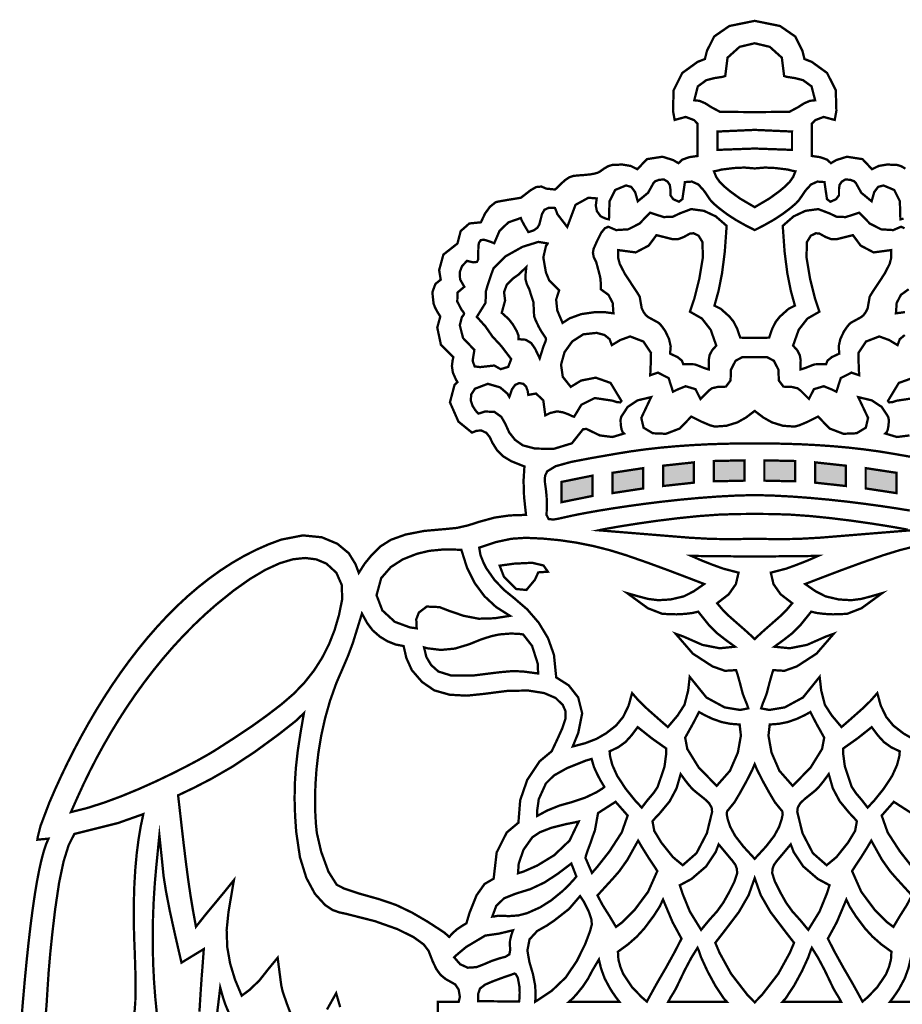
# Model space of a CAD drawing. Extents: x 22.2 to 29, y 14.6 to 24.9.
# Tile 3 of 4: x 22.3 to 26.3, y 20.5 to 24.9. Entities that reach past the tile are written whole.
import ezdxf

# ---------------------------------------------------------------- set-up
doc = ezdxf.new("R2010")
doc.units = 0
doc.header["$LTSCALE"] = 0.1
doc.layers.add('FOREGROUND', color=7, linetype='CONTINUOUS')

msp = doc.modelspace()

# ---------------------------------------------------------------- linework, layer by layer
at = {"layer": 'FOREGROUND', "linetype": 'CONTINUOUS', "const_width": 0.010357}
for points in [[(26.281193, 24.255715), (26.262919, 24.266439), (26.244425, 24.272215), (26.199351, 24.274178), (26.161832, 24.267919), (26.131425, 24.253216), (26.089055, 24.29829), (26.01913, 24.309142), (25.971426, 24.294216), (25.947426, 24.280217), (25.930167, 24.296125), (25.899258, 24.307193), (25.861999, 24.312435), (25.861999, 24.45732), (25.877035, 24.473044), (25.91485, 24.48753), (25.964505, 24.474037), (25.971935, 24.514902), (25.96917, 24.607307), (25.930344, 24.684452), (25.862, 24.734087), (25.828907, 24.74709), (25.81962, 24.78424), (25.787428, 24.848098), (25.719421, 24.895057), (25.606, 24.917979), (25.492579, 24.895057), (25.424571, 24.848098), (25.39238, 24.78424), (25.383092, 24.74709), (25.349999, 24.734087), (25.281655, 24.684452), (25.24283, 24.607307), (25.240065, 24.514902), (25.247494, 24.474037), (25.297149, 24.48753), (25.334964, 24.473044), (25.35, 24.45732), (25.35, 24.312435), (25.312742, 24.307193), (25.281832, 24.296125), (25.264573, 24.280217), (25.240573, 24.294216), (25.19287, 24.309142), (25.122944, 24.29829), (25.080574, 24.253216), (25.050167, 24.267919), (25.012648, 24.274178), (24.967575, 24.272215), (24.949081, 24.266439), (24.930806, 24.255715), (24.913574, 24.243216), (24.903537, 24.237846), (24.889278, 24.233587), (24.870574, 24.230216), (24.844949, 24.22749), (24.819233, 24.225642), (24.793574, 24.223217), (24.776315, 24.217365), (24.756833, 24.204402), (24.735574, 24.185216), (24.728241, 24.177254), (24.720241, 24.169513), (24.711574, 24.162217), (24.672574, 24.166216), (24.650648, 24.175513), (24.627166, 24.173253), (24.602574, 24.159217), (24.558573, 24.125216), (24.502575, 24.116215), (24.473575, 24.111142), (24.454575, 24.107624), (24.445575, 24.105217), (24.420241, 24.084994), (24.39824, 24.054772), (24.379574, 24.015217), (24.327907, 24.010142), (24.288907, 23.975957), (24.274573, 23.920216), (24.211574, 23.870661), (24.192574, 23.801105), (24.199575, 23.758217), (24.175723, 23.73892), (24.162093, 23.701846), (24.167576, 23.651216), (24.173797, 23.634179), (24.184019, 23.61492), (24.197574, 23.593216), (24.184117, 23.543594), (24.200365, 23.466865), (24.256242, 23.411242), (24.252907, 23.397071), (24.249715, 23.370833), (24.253814, 23.342149), (24.267912, 23.310382), (24.274573, 23.299217), (24.261574, 23.287216), (24.240914, 23.20852), (24.278925, 23.122181), (24.339597, 23.072819), (24.360436, 23.081155), (24.38179, 23.082163), (24.404032, 23.071782), (24.419618, 23.05198), (24.431288, 23.026974), (24.451022, 22.995343), (24.479941, 22.966251), (24.516575, 22.944217), (24.574574, 22.921217), (24.570611, 22.857846), (24.572871, 22.785587), (24.581575, 22.704217), (24.5095, 22.701772), (24.440981, 22.691994), (24.375574, 22.674217), (24.321611, 22.656994), (24.271871, 22.645772), (24.226574, 22.641217), (24.125308, 22.632248), (24.041949, 22.615967), (23.976402, 22.592561), (23.928574, 22.562217), (23.891018, 22.524957), (23.858796, 22.485475), (23.832574, 22.444216), (23.817963, 22.48327), (23.787792, 22.532293), (23.736546, 22.574779), (23.667047, 22.603749), (23.582116, 22.612221), (23.484573, 22.593216), (23.428071, 22.572058), (23.37276, 22.547598), (23.31865, 22.519986), (23.265746, 22.48937), (23.214057, 22.455898), (23.16359, 22.419718), (23.114351, 22.380979), (23.06635, 22.339829), (23.019591, 22.296417), (22.974084, 22.25089), (22.929835, 22.203398), (22.886852, 22.154089), (22.845142, 22.103111), (22.804712, 22.050613), (22.76557, 21.996742), (22.727722, 21.941648), (22.691177, 21.885478), (22.655941, 21.828382), (22.622023, 21.770507), (22.589428, 21.712001), (22.558165, 21.653014), (22.528241, 21.593694), (22.499663, 21.534189), (22.472438, 21.474647), (22.446574, 21.415216), (22.406916, 21.310289), (22.394627, 21.261002), (22.392738, 21.248595), (22.442574, 21.253217), (22.431952, 21.228451), (22.421513, 21.19701), (22.411258, 21.15889), (22.401187, 21.114091), (22.391299, 21.06261), (22.381595, 21.004444), (22.372075, 20.939591), (22.362738, 20.86805), (22.353585, 20.789818), (22.344616, 20.704893), (22.33583, 20.613272), (22.327228, 20.514954), (22.31881, 20.409936)], [(26.277283, 23.98852), (26.261691, 23.995446), (26.226691, 23.980446), (26.172394, 23.983779), (26.121653, 24.009779), (26.07469, 24.058446), (26.043691, 24.048446), (26.013431, 24.038705), (25.972283, 24.04052), (25.94069, 24.055446), (25.89069, 24.074446), (25.833468, 24.066779), (25.780246, 24.041779), (25.731691, 23.999446), (25.739923, 23.882929), (25.752186, 23.787186), (25.767824, 23.708181), (25.786185, 23.641878), (25.757691, 23.627446), (25.718691, 23.592446), (25.700691, 23.570076), (25.684691, 23.538816), (25.67069, 23.498446), (25.606, 23.496993), (25.541309, 23.498446), (25.527309, 23.538816), (25.511309, 23.570076), (25.493309, 23.592446), (25.454309, 23.627446), (25.425814, 23.641878), (25.444175, 23.708181), (25.459813, 23.787186), (25.472076, 23.882929), (25.480309, 23.999446), (25.431753, 24.041779), (25.378531, 24.066779), (25.321309, 24.074446), (25.271309, 24.055446), (25.239716, 24.04052), (25.198568, 24.038705), (25.168309, 24.048446), (25.137309, 24.058446), (25.090346, 24.009779), (25.039605, 23.983779), (24.985309, 23.980446), (24.950309, 23.995446), (24.934716, 23.98852), (24.918235, 23.968039), (24.901309, 23.934446), (24.884309, 23.896446), (24.88142, 23.878446), (24.885198, 23.858446), (24.896309, 23.836446), (24.912309, 23.776446), (24.915346, 23.760853), (24.916605, 23.740372), (24.916309, 23.715446), (24.951087, 23.690113), (24.969864, 23.654113), (24.973309, 23.607446), (24.932869, 23.61274), (24.889333, 23.612463), (24.828797, 23.603783), (24.777746, 23.585218), (24.745309, 23.564446), (24.721642, 23.62052), (24.716642, 23.669039), (24.730309, 23.710446), (24.685309, 23.755446), (24.67079, 23.790964), (24.659161, 23.857594), (24.671309, 23.910446), (24.674235, 23.913483), (24.676716, 23.916742), (24.678309, 23.920446), (24.637262, 23.927571), (24.565934, 23.905446), (24.490293, 23.863071), (24.436309, 23.809446), (24.425716, 23.781224), (24.410235, 23.735002), (24.402309, 23.707446), (24.400309, 23.654446), (24.361309, 23.591446), (24.399309, 23.549446), (24.431309, 23.503446), (24.470309, 23.461446), (24.515309, 23.402446), (24.501827, 23.367372), (24.468124, 23.357187), (24.439309, 23.373446), (24.376309, 23.366446), (24.351346, 23.36952), (24.342605, 23.395039), (24.350309, 23.443446), (24.299568, 23.496668), (24.28505, 23.55389), (24.294309, 23.590446), (24.300012, 23.59752), (24.303272, 23.603039), (24.304309, 23.607446), (24.301012, 23.613113), (24.297272, 23.618113), (24.293309, 23.622446), (24.273753, 23.660298), (24.274864, 23.700594), (24.305309, 23.726446), (24.286309, 23.759446), (24.284568, 23.791409), (24.295049, 23.81915), (24.317309, 23.842446), (24.344938, 23.835779), (24.361679, 23.837779), (24.367309, 23.848446), (24.368309, 23.908446), (24.370834, 23.92324), (24.378536, 23.935086), (24.392309, 23.937446), (24.407605, 23.933076), (24.423346, 23.927816), (24.439309, 23.921446), (24.463272, 23.977409), (24.503013, 24.01515), (24.558309, 24.034446), (24.562679, 24.023446), (24.573938, 24.002446), (24.592309, 23.971446), (24.616123, 23.97915), (24.632161, 23.990409), (24.641309, 24.005446), (24.653309, 24.052446), (24.664346, 24.071446), (24.683605, 24.080446), (24.711309, 24.079446), (24.715272, 24.070187), (24.719012, 24.060705), (24.722309, 24.051446), (24.766309, 23.994446), (24.80342, 24.093631), (24.861198, 24.125261), (24.898309, 24.122446), (24.894169, 24.089985), (24.89915, 24.06522), (24.915355, 24.043081), (24.923744, 24.038293), (24.939077, 24.031743), (24.953309, 24.028446), (24.955679, 24.109409), (24.980938, 24.16015), (25.029309, 24.180446), (25.053049, 24.174039), (25.070568, 24.15052), (25.082309, 24.109446), (25.128309, 24.147446), (25.152309, 24.190446), (25.161605, 24.199742), (25.177346, 24.205483), (25.199309, 24.207446), (25.215938, 24.197409), (25.225679, 24.18315), (25.228309, 24.164446), (25.228309, 24.136446), (25.241642, 24.118483), (25.266975, 24.107409), (25.282309, 24.119446), (25.293309, 24.195446), (25.324938, 24.197779), (25.353679, 24.184779), (25.379309, 24.156446), (25.406309, 24.116446), (25.420012, 24.10115), (25.445272, 24.079409), (25.482309, 24.051446), (25.521043, 24.026172), (25.567932, 23.999805), (25.606, 23.980531), (25.644068, 23.999805), (25.690956, 24.026172), (25.72969, 24.051446), (25.766728, 24.079409), (25.791987, 24.10115), (25.80569, 24.116446), (25.832691, 24.156446), (25.85832, 24.184779), (25.887061, 24.197779), (25.918691, 24.195446), (25.929691, 24.119446), (25.945024, 24.107409), (25.970357, 24.118483), (25.983691, 24.136446), (25.983691, 24.164446), (25.98632, 24.18315), (25.996061, 24.197409), (26.01269, 24.207446), (26.034654, 24.205483), (26.050394, 24.199742), (26.059691, 24.190446), (26.083691, 24.147446), (26.129691, 24.109446), (26.141431, 24.15052), (26.15895, 24.174039), (26.182691, 24.180446), (26.231061, 24.16015), (26.25632, 24.109409), (26.25869, 24.028446), (26.272922, 24.031743)], [(26.27913, 23.61274), (26.23869, 23.607446), (26.242135, 23.654113), (26.260913, 23.690113), (26.295691, 23.715446)], [(26.299518, 23.060149), (26.242999, 23.053149), (26.190925, 23.068815), (26.197666, 23.075149), (26.202184, 23.086149), (26.204925, 23.101815), (26.206353, 23.116561), (26.206524, 23.131319), (26.203925, 23.143815), (26.17474, 23.188186), (26.130444, 23.217445), (26.069925, 23.231815), (26.113925, 23.138815), (26.103781, 23.094895), (26.062293, 23.069935), (26.003477, 23.067535), (25.941349, 23.091295), (25.889925, 23.144815), (25.841592, 23.120704), (25.806592, 23.105926), (25.784925, 23.099815), (25.732689, 23.103441), (25.683362, 23.118742), (25.645015, 23.140354), (25.606, 23.170074), (25.566984, 23.140354), (25.528637, 23.118742), (25.47931, 23.103441), (25.427074, 23.099815), (25.405407, 23.105926), (25.370407, 23.120704), (25.322074, 23.144815), (25.27065, 23.091295), (25.208522, 23.067535), (25.149706, 23.069935), (25.108218, 23.094895), (25.098074, 23.138815), (25.142074, 23.231815), (25.081556, 23.217445), (25.037259, 23.188186), (25.008074, 23.143815), (25.005475, 23.131319), (25.005646, 23.116561), (25.007074, 23.101815), (25.009815, 23.086149), (25.014333, 23.075149), (25.021074, 23.068815), (24.969, 23.053149), (24.912482, 23.060149), (24.851074, 23.089815), (24.846333, 23.088852), (24.841815, 23.088112), (24.837074, 23.087815), (24.787012, 23.024815), (24.705824, 23.000065), (24.622762, 23.00119), (24.567074, 23.015816), (24.532593, 23.040334), (24.506556, 23.073297), (24.488074, 23.113815), (24.470831, 23.14377), (24.439374, 23.166212), (24.397112, 23.167011), (24.368074, 23.157815), (24.364138, 23.162028), (24.354159, 23.173891), (24.342402, 23.192407), (24.334207, 23.217356), (24.336335, 23.244145), (24.352934, 23.269538), (24.410438, 23.291461), (24.465164, 23.275781), (24.497972, 23.247865), (24.507074, 23.232815), (24.518259, 23.266223), (24.533222, 23.286741), (24.551074, 23.294815), (24.569838, 23.291361), (24.582325, 23.278919), (24.58883, 23.260369), (24.592074, 23.241815), (24.626444, 23.247964), (24.659037, 23.217667), (24.668074, 23.149815), (24.690245, 23.160786), (24.721108, 23.168028), (24.748562, 23.163368), (24.771074, 23.154815), (24.781295, 23.150167), (24.78974, 23.146102), (24.797074, 23.143815), (24.829704, 23.197815), (24.889445, 23.227816), (24.970074, 23.215816), (24.990407, 23.208889), (25.003407, 23.208408), (25.009074, 23.214815), (24.960387, 23.295534), (24.894074, 23.319065), (24.828512, 23.306222), (24.782074, 23.277815), (24.746431, 23.322686), (24.738593, 23.377445), (24.754199, 23.433315), (24.788889, 23.481519), (24.838301, 23.513278), (24.898074, 23.519815), (24.933482, 23.510223), (24.956, 23.491741), (24.966074, 23.464815), (25.004074, 23.487815), (25.048074, 23.503815), (25.107259, 23.481038), (25.141556, 23.429593), (25.140074, 23.374815), (25.138074, 23.329815), (25.172296, 23.341741), (25.220519, 23.317223), (25.240074, 23.255815), (25.260074, 23.265815), (25.296556, 23.280704), (25.340593, 23.267593), (25.363074, 23.223815), (25.400074, 23.260815), (25.414037, 23.271482), (25.439778, 23.277482), (25.477074, 23.278815), (25.498074, 23.306815), (25.499333, 23.354223), (25.520148, 23.394741), (25.550074, 23.410815), (25.606, 23.411549), (25.661925, 23.410815), (25.691851, 23.394741), (25.712666, 23.354223), (25.713925, 23.306815), (25.734925, 23.278815), (25.772221, 23.277482), (25.797962, 23.271482), (25.811925, 23.260815), (25.848925, 23.223815), (25.871407, 23.267593), (25.915444, 23.280704), (25.951925, 23.265815), (25.971925, 23.255815), (25.991481, 23.317223), (26.039703, 23.341741), (26.073925, 23.329815), (26.071925, 23.374815), (26.070444, 23.429593), (26.10474, 23.481038), (26.163925, 23.503815), (26.207925, 23.487815), (26.245925, 23.464815), (26.255999, 23.491741), (26.278518, 23.510223)], [(26.317925, 23.319065), (26.251613, 23.295534), (26.202925, 23.214815), (26.208592, 23.208408), (26.221592, 23.208889), (26.241925, 23.215816), (26.322555, 23.227816)], [(26.30079, 22.723683), (26.239258, 22.733629), (26.170992, 22.743822), (26.097198, 22.753915), (26.019085, 22.763561), (25.93786, 22.772412), (25.854731, 22.78012), (25.770907, 22.786337), (25.687594, 22.790716), (25.606, 22.792909), (25.524406, 22.790716), (25.441093, 22.786337), (25.357268, 22.78012), (25.274139, 22.772412), (25.192915, 22.763561), (25.114801, 22.753915), (25.041008, 22.743822), (24.972741, 22.733629), (24.911209, 22.723683), (24.857619, 22.714333), (24.81318, 22.705926), (24.779098, 22.69881), (24.726113, 22.686996), (24.70397, 22.683088), (24.682912, 22.685597), (24.673856, 22.703134), (24.674856, 22.751134), (24.674152, 22.782936), (24.671227, 22.814608), (24.666856, 22.846134), (24.665348, 22.861408), (24.667296, 22.879809), (24.676401, 22.899209), (24.714467, 22.922402), (24.784394, 22.941622), (24.876188, 22.959117), (24.979855, 22.977134), (25.047749, 22.988309), (25.11637, 22.997744), (25.185588, 23.005553), (25.25527, 23.011849), (25.325282, 23.016745), (25.395494, 23.020356), (25.465773, 23.022794), (25.535985, 23.024174), (25.606, 23.024609), (25.676014, 23.024174), (25.746227, 23.022794), (25.816505, 23.020356), (25.886717, 23.016745), (25.95673, 23.011849), (26.026411, 23.005553), (26.095629, 22.997744), (26.164251, 22.988309), (26.232144, 22.977134), (26.335811, 22.959117)], [(26.304683, 22.635021), (25.899683, 22.602021), (25.799443, 22.596377), (25.70584, 22.595458), (25.606, 22.596919), (25.506159, 22.595458), (25.412557, 22.596377), (25.312316, 22.602021), (24.907316, 22.635021), (24.920756, 22.638036), (24.958225, 22.644987), (25.01545, 22.654733), (25.088157, 22.666133), (25.172071, 22.678047), (25.262918, 22.689334), (25.356424, 22.698852), (25.448315, 22.705461), (25.534316, 22.708021), (25.606, 22.708334), (25.677683, 22.708021), (25.763684, 22.705461), (25.855575, 22.698852), (25.949081, 22.689334), (26.039928, 22.678047), (26.123842, 22.666133), (26.196549, 22.654733), (26.253774, 22.644987), (26.291244, 22.638036)], [(26.329378, 22.564723), (26.255378, 22.545973), (26.182045, 22.52339), (26.086515, 22.490192), (25.991578, 22.455337), (25.897045, 22.41939), (25.832045, 22.39439), (25.879018, 22.361631), (25.9241, 22.33882), (25.982533, 22.325156), (26.038471, 22.321821), (26.082985, 22.327427), (26.127594, 22.339194), (26.177045, 22.35339), (26.084675, 22.285871), (26.019415, 22.260575), (25.957045, 22.25839), (25.918082, 22.26039), (25.885341, 22.26439), (25.859045, 22.27039), (25.811437, 22.210931), (25.773748, 22.173309), (25.735682, 22.143652), (25.694045, 22.11339), (25.763082, 22.106427), (25.840341, 22.121686), (25.926045, 22.15939), (25.960045, 22.17139), (25.882971, 22.082353), (25.794786, 22.025094), (25.739045, 22.00539), (25.689045, 22.00839), (25.681749, 21.985427), (25.672008, 21.950686), (25.660045, 21.90439), (25.652152, 21.883167), (25.64197, 21.858323), (25.634744, 21.8371), (25.671228, 21.830067), (25.740394, 21.84137), (25.82231, 21.88586), (25.897045, 21.97839), (25.903912, 21.917476), (25.920414, 21.853124), (25.951189, 21.805358), (25.995045, 21.75339), (26.031019, 21.784761), (26.086258, 21.833662), (26.124967, 21.870919), (26.155045, 21.90539), (26.158848, 21.892881), (26.165742, 21.867054), (26.17121, 21.848315), (26.195348, 21.798577), (26.226963, 21.760054), (26.272148, 21.724946), (26.314319, 21.700629)], [(24.187, 20.19562), (24.187, 20.522), (24.280147, 20.522501), (24.285369, 20.544464), (24.279925, 20.576871), (24.265147, 20.599501), (24.221147, 20.624501), (24.198777, 20.642797), (24.179517, 20.669538), (24.163147, 20.704501), (24.145147, 20.750501), (24.123387, 20.779216), (24.077088, 20.812563), (24.004669, 20.848153), (23.904549, 20.883596), (23.775147, 20.916501), (23.744709, 20.922998), (23.715524, 20.933486), (23.682147, 20.955501), (23.636237, 21.005713), (23.597767, 21.077122), (23.568973, 21.170014), (23.552094, 21.284679), (23.547167, 21.358553), (23.545029, 21.428929), (23.546054, 21.498481), (23.550615, 21.569884), (23.559085, 21.645811), (23.571839, 21.728937), (23.586648, 21.81532), (23.54974, 21.780293), (23.473388, 21.720195), (23.367147, 21.642501), (23.265691, 21.575505), (23.17214, 21.521553), (23.094917, 21.481599), (23.042445, 21.456597), (23.023147, 21.447501), (23.030741, 21.38149), (23.038992, 21.308679), (23.047888, 21.231643), (23.057417, 21.152957), (23.067568, 21.075196), (23.078329, 21.000935), (23.089687, 20.932749), (23.103147, 20.858501), (23.146566, 20.913234), (23.228481, 21.012033), (23.273147, 21.067501), (23.248916, 20.924919), (23.240591, 20.843794), (23.243389, 20.76703), (23.256274, 20.693287), (23.278206, 20.621224), (23.308147, 20.549501), (23.342887, 20.575138), (23.387517, 20.618115), (23.427694, 20.669182), (23.469147, 20.719501), (23.485147, 20.596501), (23.491073, 20.569575), (23.510554, 20.513094), (23.543147, 20.427501)], [(22.427591, 20.434186), (22.433831, 20.507063), (22.438419, 20.581358), (22.44331, 20.656233), (22.450544, 20.740108), (22.460216, 20.833358), (22.472419, 20.936358), (22.490075, 21.055264), (22.510169, 21.151108), (22.532888, 21.224077), (22.558419, 21.274358), (22.754419, 21.323358), (22.867419, 21.363358), (22.85568, 21.307844), (22.8458, 21.24865), (22.837789, 21.185803), (22.831655, 21.119325), (22.827405, 21.049243), (22.825049, 20.97558), (22.824593, 20.898362), (22.826047, 20.817613), (22.829419, 20.733358), (22.832966, 20.619733), (22.831544, 20.521858), (22.82506, 20.439733)], [(22.928186, 20.468242), (22.92091, 20.541111), (22.915431, 20.614103), (22.911723, 20.687187), (22.90976, 20.760333), (22.909518, 20.833511), (22.91097, 20.906688), (22.914091, 20.979834), (22.918855, 21.052919), (22.925238, 21.125912), (22.939284, 21.268528), (22.953284, 21.134528), (22.958019, 21.085937), (22.969035, 21.016718), (22.986046, 20.929204), (23.008768, 20.825727), (23.038284, 20.697528), (23.138284, 20.758528), (23.131284, 20.663528), (23.128862, 20.63445), (23.124659, 20.572653), (23.118769, 20.478044)], [(23.690147, 20.487538), (23.731147, 20.560501), (23.749147, 20.498501)]]:
    msp.add_lwpolyline(points, dxfattribs=at)
for points in [[(25.606, 24.50933), (25.451287, 24.510011), (25.410954, 24.53162), (25.384448, 24.54861), (25.35846, 24.559687), (25.335287, 24.562011), (25.351232, 24.624381), (25.389294, 24.652226), (25.425814, 24.661645), (25.441803, 24.66399), (25.462322, 24.66716), (25.474109, 24.670932), (25.484303, 24.752976), (25.538472, 24.80163), (25.606, 24.817674), (25.673527, 24.80163), (25.727696, 24.752976), (25.73789, 24.670932), (25.749677, 24.66716), (25.770196, 24.66399), (25.786185, 24.661645), (25.822705, 24.652226), (25.860767, 24.624381), (25.876712, 24.562011), (25.853539, 24.559687), (25.827551, 24.54861), (25.801045, 24.53162), (25.760712, 24.510011)], [(25.606, 24.34587), (25.438897, 24.339898), (25.438817, 24.422027), (25.606, 24.429457), (25.773182, 24.422027), (25.773102, 24.339898)], [(25.606, 24.083112), (25.54068, 24.121618), (25.496498, 24.153659), (25.472622, 24.173593), (25.449918, 24.195297), (25.433659, 24.218556), (25.423622, 24.243593), (25.439897, 24.246862), (25.451061, 24.249909), (25.457622, 24.251593), (25.513323, 24.258496), (25.560047, 24.260648), (25.606, 24.25671), (25.651953, 24.260648), (25.698677, 24.258496), (25.754378, 24.251593), (25.760939, 24.249909), (25.772103, 24.246862), (25.788378, 24.243593), (25.778341, 24.218556), (25.762081, 24.195297), (25.739378, 24.173593), (25.715502, 24.153659), (25.671319, 24.121618)], [(25.400987, 23.355775), (25.39695, 23.356738), (25.388691, 23.359479), (25.375987, 23.363775), (25.354283, 23.372553), (25.341024, 23.37733), (25.335987, 23.378775), (25.285987, 23.379775), (25.27958, 23.395738), (25.260061, 23.411479), (25.226987, 23.426775), (25.229765, 23.458479), (25.222543, 23.491738), (25.205987, 23.526775), (25.19258, 23.545997), (25.182061, 23.559219), (25.173987, 23.565775), (25.129987, 23.589775), (25.119321, 23.598145), (25.109321, 23.611404), (25.099987, 23.629775), (25.090987, 23.681775), (25.087506, 23.687849), (25.078469, 23.702367), (25.062987, 23.725775), (25.024209, 23.784664), (25.001432, 23.828886), (24.993987, 23.857775), (24.994987, 23.890775), (25.073098, 23.880367), (25.131209, 23.910849), (25.165987, 23.957775), (25.185913, 23.952738), (25.199395, 23.949479), (25.205987, 23.947775), (25.237283, 23.939849), (25.265024, 23.940367), (25.288987, 23.949775), (25.315987, 23.964775), (25.332061, 23.966256), (25.35458, 23.955293), (25.371987, 23.926775), (25.373925, 23.858478), (25.358237, 23.76365), (25.335425, 23.672384), (25.315987, 23.614775), (25.369691, 23.584034), (25.40895, 23.533516), (25.433987, 23.462775), (25.41495, 23.441404), (25.403691, 23.419145), (25.399987, 23.395775)], [(25.811012, 23.355775), (25.815049, 23.356738), (25.823308, 23.359479), (25.836012, 23.363775), (25.857716, 23.372553), (25.870975, 23.37733), (25.876012, 23.378775), (25.926012, 23.379775), (25.932419, 23.395738), (25.951938, 23.411479), (25.985012, 23.426775), (25.982234, 23.458479), (25.989456, 23.491738), (26.006012, 23.526775), (26.019419, 23.545997), (26.029938, 23.559219), (26.038012, 23.565775), (26.082012, 23.589775), (26.092679, 23.598145), (26.102679, 23.611404), (26.112012, 23.629775), (26.121012, 23.681775), (26.124494, 23.687849), (26.133531, 23.702367), (26.149012, 23.725775), (26.18779, 23.784664), (26.210568, 23.828886), (26.218012, 23.857775), (26.217012, 23.890775), (26.138901, 23.880367), (26.08079, 23.910849), (26.046012, 23.957775), (26.026086, 23.952738), (26.012605, 23.949479), (26.006012, 23.947775), (25.974716, 23.939849), (25.946975, 23.940367), (25.923012, 23.949775), (25.896012, 23.964775), (25.879938, 23.966256), (25.857419, 23.955293), (25.840012, 23.926775), (25.838075, 23.858478), (25.853762, 23.76365), (25.876575, 23.672384), (25.896012, 23.614775), (25.842308, 23.584034), (25.803049, 23.533516), (25.778012, 23.462775), (25.797049, 23.441404), (25.808308, 23.419145), (25.812012, 23.395775)], [(24.547978, 23.491628), (24.547978, 23.507628), (24.540348, 23.527258), (24.522941, 23.557332), (24.503978, 23.581628), (24.472978, 23.609628), (24.487978, 23.664628), (24.483348, 23.702776), (24.495607, 23.735813), (24.524978, 23.764628), (24.548978, 23.781628), (24.582978, 23.814628), (24.578978, 23.774628), (24.580052, 23.757332), (24.58557, 23.737591), (24.595978, 23.715628), (24.614978, 23.656628), (24.617978, 23.593628), (24.624718, 23.57648), (24.63857, 23.547109), (24.649978, 23.526628), (24.670978, 23.495628), (24.671237, 23.490295), (24.667718, 23.478295), (24.659978, 23.459628), (24.642978, 23.405628), (24.622978, 23.447628), (24.605089, 23.474146), (24.579867, 23.489109)], [(25.195748, 22.833599), (25.333748, 22.848599), (25.333748, 22.939599), (25.195748, 22.924599)], [(25.422779, 22.854573), (25.560779, 22.857573), (25.560779, 22.948573), (25.422779, 22.945573)], [(25.78722, 22.854573), (25.64922, 22.857573), (25.64922, 22.948573), (25.78722, 22.945573)], [(26.014251, 22.833599), (25.876251, 22.848599), (25.876251, 22.939599), (26.014251, 22.924599)], [(24.968874, 22.801683), (25.106874, 22.822683), (25.106874, 22.913683), (24.968874, 22.892683)], [(26.241126, 22.801683), (26.103126, 22.822683), (26.103126, 22.913683), (26.241126, 22.892683)], [(24.741, 22.761031), (24.879, 22.789031), (24.879, 22.880031), (24.741, 22.852031)], [(25.476318, 22.143652), (25.517954, 22.11339), (25.448917, 22.106427), (25.371658, 22.121686), (25.285954, 22.15939), (25.251954, 22.17139), (25.329028, 22.082353), (25.417214, 22.025094), (25.472954, 22.00539), (25.522954, 22.00839), (25.530251, 21.985427), (25.539991, 21.950686), (25.551954, 21.90439), (25.559847, 21.883167), (25.570029, 21.858323), (25.577255, 21.8371), (25.540771, 21.830067), (25.471605, 21.84137), (25.389689, 21.88586), (25.314954, 21.97839), (25.308088, 21.917476), (25.291585, 21.853124), (25.26081, 21.805358), (25.216954, 21.75339), (25.180981, 21.784761), (25.125742, 21.833662), (25.087032, 21.870919), (25.056954, 21.90539), (25.053151, 21.892881), (25.046257, 21.867054), (25.040789, 21.848315), (25.016651, 21.798577), (24.985036, 21.760054), (24.939851, 21.724946), (24.89768, 21.700629), (24.847743, 21.681279), (24.790905, 21.666295), (24.801059, 21.691114), (24.815724, 21.727214), (24.833152, 21.814704), (24.815324, 21.886092), (24.773024, 21.940175), (24.717039, 21.975747), (24.714735, 21.9976), (24.706743, 22.077299), (24.679996, 22.152281), (24.638761, 22.220637), (24.587307, 22.280458), (24.5299, 22.329835), (24.485036, 22.366329), (24.441177, 22.411513), (24.403557, 22.465537), (24.391866, 22.488629), (24.377399, 22.524549), (24.371954, 22.55739), (24.446991, 22.582353), (24.516251, 22.597094), (24.579954, 22.60139), (24.656621, 22.597973), (24.732621, 22.590723), (24.807954, 22.57964), (24.882621, 22.564723), (24.956621, 22.545973), (25.029954, 22.52339), (25.125484, 22.490192), (25.220421, 22.455337), (25.314954, 22.41939), (25.379954, 22.39439), (25.332981, 22.361631), (25.2879, 22.33882), (25.229466, 22.325156), (25.173528, 22.321821), (25.129014, 22.327427), (25.084406, 22.339194), (25.034954, 22.35339), (25.127325, 22.285871), (25.192584, 22.260575), (25.254954, 22.25839), (25.293917, 22.26039), (25.326658, 22.26439), (25.352954, 22.27039), (25.400562, 22.210931), (25.438251, 22.173309)], [(24.091988, 22.195816), (24.061988, 22.199816), (23.993897, 22.224877), (23.938202, 22.275923), (23.91215, 22.344166), (23.932988, 22.420816), (23.976024, 22.470265), (24.029464, 22.504763), (24.092988, 22.529816), (24.148606, 22.54309), (24.214741, 22.549453), (24.291988, 22.547815), (24.31706, 22.46836), (24.351444, 22.399128), (24.395092, 22.340024), (24.447956, 22.290952), (24.509988, 22.251816), (24.440992, 22.240927), (24.369897, 22.238833), (24.302631, 22.25177), (24.237988, 22.273816), (24.193988, 22.290816), (24.137099, 22.293323), (24.10159, 22.26642), (24.089988, 22.235816)], [(22.543069, 21.372146), (22.572847, 21.439148), (22.59959, 21.497528), (22.627984, 21.555957), (22.658019, 21.614299), (22.689689, 21.672416), (22.722985, 21.73017), (22.757897, 21.787423), (22.794417, 21.844039), (22.832537, 21.899878), (22.872249, 21.954804), (22.913543, 22.00868), (22.956411, 22.061366), (23.000845, 22.112725), (23.046837, 22.162621), (23.094377, 22.210915), (23.143457, 22.257469), (23.194069, 22.302146), (23.272034, 22.365043), (23.345409, 22.417058), (23.414161, 22.457927), (23.478258, 22.487388), (23.537667, 22.505177), (23.592357, 22.511031), (23.642294, 22.504687), (23.687447, 22.48588), (23.732178, 22.444737), (23.756603, 22.389209), (23.758069, 22.325146), (23.743719, 22.254928), (23.724139, 22.188007), (23.699139, 22.124375), (23.668524, 22.064019), (23.632102, 22.006929), (23.589681, 21.953094), (23.541067, 21.902503), (23.486069, 21.855146), (23.421812, 21.805871), (23.358198, 21.760156), (23.28427, 21.710437), (23.189069, 21.649146), (23.157986, 21.630437), (23.11383, 21.605642), (23.058709, 21.576296), (22.994735, 21.543929), (22.924015, 21.510076), (22.848659, 21.476268), (22.770778, 21.444039), (22.692479, 21.41492), (22.615873, 21.390445)], [(25.606, 22.147664), (25.591647, 22.16135), (25.562802, 22.187623), (25.519783, 22.225309), (25.488079, 22.253272), (25.46082, 22.281012), (25.437783, 22.308309), (25.489783, 22.348272), (25.521783, 22.394012), (25.533783, 22.445309), (25.464783, 22.463309), (25.41682, 22.480753), (25.369079, 22.499531), (25.321783, 22.520309), (25.410895, 22.519365), (25.483332, 22.518594), (25.545547, 22.518054), (25.606, 22.51785), (25.666452, 22.518054), (25.728667, 22.518594), (25.801104, 22.519365), (25.890216, 22.520309), (25.84292, 22.499531), (25.795179, 22.480753), (25.747216, 22.463309), (25.678216, 22.445309), (25.690216, 22.394012), (25.722216, 22.348272), (25.774216, 22.308309), (25.751179, 22.281012), (25.72392, 22.253272), (25.692216, 22.225309), (25.649197, 22.187623), (25.620352, 22.16135)], [(24.463564, 22.476516), (24.482564, 22.427516), (24.537268, 22.372108), (24.583527, 22.36759), (24.621564, 22.413516), (24.636564, 22.446516), (24.679564, 22.449516), (24.659935, 22.477516), (24.609194, 22.489516), (24.527564, 22.485516)], [(24.642622, 21.599827), (24.587325, 21.517197), (24.555585, 21.425457), (24.547622, 21.324827), (24.495288, 21.280864), (24.450288, 21.19179), (24.436622, 21.073827), (24.395955, 21.05016), (24.359955, 20.99916), (24.328622, 20.920827), (24.314622, 20.873827), (24.294525, 20.861933), (24.271281, 20.846113), (24.252796, 20.829681), (24.237622, 20.812827), (24.225924, 20.823439), (24.217733, 20.830615), (24.205402, 20.83937), (24.138903, 20.882306), (24.070535, 20.922158), (23.999405, 20.95623), (23.924622, 20.981827), (23.830626, 21.008195), (23.766852, 21.029674), (23.733622, 21.046827), (23.69681, 21.104989), (23.66416, 21.194352), (23.644622, 21.278827), (23.640353, 21.321599), (23.637513, 21.372452), (23.636652, 21.430394), (23.63832, 21.494431), (23.643069, 21.563572), (23.651447, 21.636822), (23.664006, 21.713189), (23.681295, 21.791681), (23.703865, 21.871304), (23.732266, 21.951066), (23.75697, 22.008169), (23.784795, 22.07331), (23.806309, 22.131238), (23.846712, 22.261984), (23.870724, 22.218366), (23.894933, 22.186532), (23.927246, 22.158387), (23.961205, 22.137731), (23.998082, 22.123085), (24.033374, 22.116429), (24.045585, 22.063111), (24.070169, 22.00844), (24.116216, 21.955199), (24.170622, 21.917827), (24.239457, 21.898199), (24.315624, 21.893991), (24.391622, 21.901827), (24.502203, 21.915867), (24.592521, 21.91679), (24.663049, 21.905693), (24.714258, 21.883673), (24.746622, 21.851827), (24.758272, 21.825098), (24.758764, 21.792331), (24.744652, 21.748649), (24.719569, 21.693399), (24.70267, 21.657503), (24.696622, 21.644827)], [(24.124937, 22.110311), (24.139937, 22.106311), (24.200641, 22.098978), (24.2629, 22.104978), (24.326937, 22.124311), (24.379827, 22.145619), (24.424075, 22.160057), (24.462049, 22.168397), (24.514109, 22.172492), (24.5524, 22.170726), (24.568937, 22.168311), (24.608974, 22.116718), (24.6339, 22.038237), (24.635937, 21.993311), (24.60477, 21.9976), (24.568703, 22.002229), (24.523215, 22.004289), (24.465937, 21.999311), (24.340552, 21.983788), (24.2483, 21.983716), (24.188937, 22.002311), (24.156567, 22.031422), (24.135307, 22.0672)], [(25.380987, 21.807192), (25.415682, 21.790707), (25.457515, 21.775858), (25.496879, 21.767938), (25.538677, 21.764719), (25.544239, 21.715), (25.530677, 21.639219), (25.495364, 21.557438), (25.435677, 21.489719), (25.354899, 21.57283), (25.304121, 21.655275), (25.294677, 21.705719), (25.315677, 21.743719), (25.320973, 21.752793), (25.334714, 21.778312), (25.356677, 21.820719)], [(25.831012, 21.807192), (25.796317, 21.790707), (25.754484, 21.775858), (25.71512, 21.767938), (25.673323, 21.764719), (25.66776, 21.715), (25.681323, 21.639219), (25.716635, 21.557438), (25.776323, 21.489719), (25.8571, 21.57283), (25.907878, 21.655275), (25.917323, 21.705719), (25.896323, 21.743719), (25.891026, 21.752793), (25.877285, 21.778312), (25.855323, 21.820719)], [(25.145465, 21.702516), (25.209019, 21.657654), (25.209874, 21.636216), (25.202177, 21.576736), (25.171635, 21.485686), (25.153321, 21.458067), (25.126771, 21.426874), (25.100115, 21.392409), (25.069475, 21.425321), (25.02836, 21.476533), (24.99032, 21.534286), (24.968338, 21.583191), (24.958267, 21.621736), (24.956115, 21.644409), (24.994988, 21.662978), (25.026919, 21.686034), (25.053874, 21.7156), (25.081912, 21.752985)], [(26.066534, 21.702516), (26.00298, 21.657654), (26.002125, 21.636216), (26.009822, 21.576736), (26.040365, 21.485686), (26.058679, 21.458067), (26.085228, 21.426874), (26.111884, 21.392409), (26.142525, 21.425321), (26.183639, 21.476533), (26.221679, 21.534286), (26.243661, 21.583191), (26.253732, 21.621736), (26.255884, 21.644409), (26.217011, 21.662978), (26.18508, 21.686034), (26.158126, 21.7156), (26.130087, 21.752985)], [(24.63143, 21.354841), (24.631324, 21.376668), (24.638673, 21.429899), (24.670683, 21.50064), (24.70641, 21.536195), (24.765134, 21.569209), (24.850553, 21.60339), (24.875553, 21.61039), (24.885644, 21.575409), (24.892731, 21.558972), (24.904464, 21.534828), (24.915551, 21.513724), (24.932374, 21.485686), (24.924888, 21.478498), (24.897574, 21.4613), (24.845553, 21.43639), (24.78899, 21.417544), (24.731418, 21.401506), (24.676291, 21.37914)], [(25.606, 21.162899), (25.555565, 21.217722), (25.518757, 21.265156), (25.496322, 21.306647), (25.485359, 21.339646), (25.480618, 21.362646), (25.482322, 21.375647), (25.515571, 21.416525), (25.539871, 21.457648), (25.568905, 21.509904), (25.59502, 21.561097), (25.606, 21.586995), (25.616979, 21.561097), (25.643094, 21.509904), (25.672128, 21.457648), (25.696428, 21.416525), (25.729678, 21.375647), (25.731381, 21.362646), (25.726641, 21.339646), (25.715678, 21.306647), (25.693243, 21.265156), (25.656435, 21.217722)], [(25.283788, 21.134273), (25.27273, 21.143285), (25.251702, 21.160605), (25.238926, 21.171657), (25.187736, 21.235776), (25.156283, 21.287869), (25.148302, 21.330634), (25.151968, 21.336005), (25.162968, 21.348264), (25.181302, 21.367634), (25.224968, 21.420338), (25.255968, 21.478597), (25.274302, 21.542634), (25.296872, 21.511855), (25.314299, 21.489917), (25.330015, 21.47314), (25.342302, 21.462634), (25.382302, 21.430634), (25.401968, 21.411634), (25.412968, 21.392634), (25.415302, 21.373634), (25.391919, 21.277837), (25.345311, 21.188182)], [(25.928211, 21.134273), (25.93927, 21.143285), (25.960297, 21.160605), (25.973073, 21.171657), (26.024264, 21.235776), (26.055717, 21.287869), (26.063698, 21.330634), (26.060031, 21.336005), (26.049031, 21.348264), (26.030697, 21.367634), (25.987031, 21.420338), (25.956031, 21.478597), (25.937697, 21.542634), (25.915127, 21.511855), (25.897701, 21.489917), (25.881985, 21.47314), (25.869698, 21.462634), (25.829697, 21.430634), (25.810031, 21.411634), (25.799031, 21.392634), (25.796697, 21.373634), (25.82008, 21.277837), (25.866688, 21.188182)], [(24.877159, 21.099436), (24.848159, 21.166436), (24.8499, 21.176547), (24.857418, 21.199325), (24.871159, 21.235436), (24.879196, 21.259436), (24.885456, 21.277436), (24.890159, 21.289436), (24.904336, 21.367925), (24.982843, 21.418394), (25.037051, 21.35671), (25.010396, 21.281037), (24.955647, 21.196476), (24.901627, 21.127714)], [(26.33484, 21.099436), (26.36384, 21.166436), (26.362099, 21.176547), (26.354581, 21.199325), (26.34084, 21.235436), (26.332803, 21.259436), (26.326544, 21.277436), (26.32184, 21.289436), (26.307663, 21.367925), (26.229156, 21.418394), (26.174949, 21.35671), (26.201603, 21.281037), (26.256352, 21.196476), (26.310372, 21.127714)], [(24.545739, 21.098125), (24.548998, 21.141643), (24.570479, 21.203606), (24.609739, 21.259125), (24.64322, 21.281792), (24.694924, 21.301792), (24.763739, 21.319125), (24.781739, 21.322421), (24.799739, 21.326162), (24.817739, 21.330125), (24.776779, 21.244653), (24.707739, 21.178909), (24.631979, 21.132701), (24.570859, 21.105837)], [(24.984712, 20.857628), (24.954842, 20.907854), (24.925682, 20.95382), (24.908079, 20.986674), (24.901842, 20.998854), (24.973842, 21.077854), (24.998706, 21.106248), (25.035459, 21.157925), (25.083781, 21.244557), (25.102473, 21.21278), (25.129046, 21.170282), (25.153883, 21.132895), (25.169765, 21.108103), (25.128616, 21.015248), (25.069364, 20.935616), (25.014049, 20.879608)], [(25.444541, 21.227734), (25.506342, 21.153891), (25.519342, 21.136262), (25.526342, 21.117521), (25.527342, 21.097891), (25.515337, 21.060747), (25.491354, 21.012832), (25.465102, 20.966043), (25.43699, 20.926906), (25.403504, 20.889892), (25.366033, 20.844543), (25.315517, 20.926607), (25.282484, 21.007783), (25.270703, 21.04455), (25.323041, 21.072588), (25.388355, 21.128791), (25.431386, 21.193344)], [(25.767458, 21.227734), (25.705657, 21.153891), (25.692657, 21.136262), (25.685657, 21.117521), (25.684657, 21.097891), (25.696662, 21.060747), (25.720645, 21.012832), (25.746897, 20.966043), (25.775009, 20.926906), (25.808495, 20.889892), (25.845966, 20.844543), (25.896482, 20.926607), (25.929516, 21.007783), (25.941296, 21.04455), (25.888958, 21.072588), (25.823644, 21.128791), (25.780614, 21.193344)], [(26.227287, 20.857628), (26.257158, 20.907854), (26.286317, 20.95382), (26.303921, 20.986674), (26.310158, 20.998854), (26.238158, 21.077854), (26.213293, 21.106248), (26.17654, 21.157925), (26.128218, 21.244557), (26.109526, 21.21278), (26.082953, 21.170282), (26.058117, 21.132895), (26.042234, 21.108103), (26.083383, 21.015248), (26.142635, 20.935616), (26.19795, 20.879608)], [(24.459462, 20.908097), (24.450971, 20.906868), (24.438748, 20.904446), (24.430332, 20.903673), (24.448221, 20.95171), (24.483443, 20.98597), (24.535332, 21.006673), (24.601613, 21.027201), (24.664224, 21.056733), (24.722332, 21.094673), (24.784706, 21.141749), (24.807137, 21.083804), (24.798235, 21.072658), (24.774959, 21.046973), (24.745452, 21.018381), (24.694717, 20.976882), (24.645558, 20.945643), (24.586569, 20.919312), (24.547633, 20.909214), (24.505624, 20.906163)], [(25.606, 20.519567), (25.573517, 20.552945), (25.500428, 20.647505), (25.448344, 20.74215), (25.429587, 20.786598), (25.468841, 20.837066), (25.535487, 20.924783), (25.578922, 21.00023), (25.606, 21.076642), (25.633077, 21.00023), (25.676512, 20.924783), (25.743159, 20.837066), (25.782412, 20.786598), (25.763655, 20.74215), (25.711571, 20.647505), (25.638482, 20.552945)], [(24.622813, 20.522364), (24.624609, 20.5472), (24.62283, 20.594242), (24.612711, 20.646209), (24.596609, 20.7012), (24.587875, 20.752103), (24.597379, 20.801751), (24.631609, 20.8392), (24.675609, 20.8642), (24.708737, 20.886802), (24.774165, 20.938015), (24.82396, 20.99595), (24.840609, 20.9712), (24.862386, 20.9272), (24.874164, 20.8932), (24.876609, 20.8692), (24.868415, 20.838461), (24.846532, 20.780424), (24.809006, 20.704352), (24.7594, 20.63117), (24.697085, 20.571546)], [(25.136119, 20.547337), (25.123035, 20.523037), (25.101077, 20.541733), (25.056539, 20.587867), (25.017382, 20.646509), (25.004392, 20.678394), (24.995554, 20.711562), (24.993382, 20.746509), (25.038642, 20.779471), (25.078123, 20.814212), (25.111382, 20.850509), (25.152716, 20.905768), (25.180716, 20.949249), (25.195382, 20.980509), (25.238382, 20.878509), (25.27818, 20.80529), (25.270421, 20.789995), (25.247435, 20.745114), (25.208382, 20.674509), (25.189083, 20.641496), (25.166096, 20.601688)], [(26.07588, 20.547337), (26.088964, 20.523037), (26.110922, 20.541733), (26.15546, 20.587867), (26.194617, 20.646509), (26.207608, 20.678394), (26.216446, 20.711562), (26.218617, 20.746509), (26.173358, 20.779471), (26.133876, 20.814212), (26.100617, 20.850509), (26.059283, 20.905768), (26.031283, 20.949249), (26.016617, 20.980509), (25.973617, 20.878509), (25.933819, 20.80529), (25.941578, 20.789995), (25.964564, 20.745114), (26.003617, 20.674509), (26.022917, 20.641496), (26.045903, 20.601688)], [(24.51564, 20.820192), (24.509973, 20.796018), (24.50926, 20.774824), (24.511127, 20.757016), (24.507215, 20.734736), (24.489127, 20.723746), (24.460873, 20.716439), (24.426731, 20.704817), (24.393575, 20.690386), (24.359873, 20.677439), (24.32079, 20.67484), (24.286558, 20.690479), (24.259873, 20.721439), (24.270763, 20.73191), (24.294163, 20.751752), (24.313662, 20.767905), (24.399058, 20.818816), (24.459617, 20.827435), (24.523537, 20.842755)], [(25.481283, 20.522), (25.218743, 20.522), (25.229186, 20.541554), (25.24277, 20.563298), (25.25388, 20.582852), (25.292838, 20.664306), (25.32249, 20.720052), (25.35, 20.764167), (25.35454, 20.754257), (25.361813, 20.733555), (25.366033, 20.721175), (25.394254, 20.659771), (25.429951, 20.593797), (25.466971, 20.537991)], [(25.730716, 20.522), (25.993257, 20.522), (25.982814, 20.541554), (25.969229, 20.563298), (25.958119, 20.582852), (25.919161, 20.664306), (25.889509, 20.720052), (25.862, 20.764167), (25.857459, 20.754257), (25.850186, 20.733555), (25.845966, 20.721175), (25.817745, 20.659771), (25.782048, 20.593797), (25.745028, 20.537991)], [(24.999778, 20.522228), (24.773986, 20.522), (24.784761, 20.53172), (24.795702, 20.542447), (24.807137, 20.554814), (24.837048, 20.591644), (24.85941, 20.625484), (24.878167, 20.66136), (24.908074, 20.711829), (24.917381, 20.672573), (24.933903, 20.626906), (24.958543, 20.580983), (24.970647, 20.562364), (24.984754, 20.542143)], [(26.212221, 20.522228), (26.438014, 20.522), (26.427238, 20.53172), (26.416297, 20.542447), (26.404863, 20.554814), (26.374952, 20.591644), (26.35259, 20.625484), (26.333832, 20.66136), (26.303925, 20.711829), (26.294618, 20.672573), (26.278096, 20.626906), (26.253456, 20.580983), (26.241352, 20.562364), (26.227245, 20.542143)], [(24.550612, 20.523492), (24.55292, 20.542028), (24.553283, 20.564987), (24.55201, 20.590774), (24.545075, 20.629546), (24.535945, 20.645902), (24.530306, 20.648715), (24.475027, 20.629537), (24.429901, 20.612615), (24.398626, 20.599196), (24.375564, 20.581587), (24.366726, 20.556208), (24.36701, 20.524774)], [(23.332829, 20.442245), (23.330829, 20.349245), (23.32624, 20.264568), (23.315056, 20.185385), (23.297296, 20.111676), (23.272975, 20.043426), (23.242112, 19.980615), (23.204724, 19.923227), (23.160829, 19.871245), (23.160829, 19.927245), (23.161561, 19.998872), (23.163704, 20.07045), (23.16718, 20.14197), (23.171909, 20.21342), (23.177813, 20.284789), (23.184812, 20.356068), (23.192829, 20.427245), (23.211829, 20.586245), (23.225829, 20.536245), (23.231792, 20.518541), (23.237533, 20.503282), (23.242829, 20.490245), (23.277629, 20.415909)]]:
    msp.add_lwpolyline(points, close=True, dxfattribs=at)
at = {"layer": 'FOREGROUND'}
for points in [[(25.422779, 22.854573), (25.560779, 22.857573), (25.422779, 22.945573), (25.560779, 22.948573)], [(25.78722, 22.854573), (25.64922, 22.857573), (25.78722, 22.945573), (25.64922, 22.948573)], [(24.968874, 22.801683), (25.106874, 22.822683), (24.968874, 22.892683), (25.106874, 22.913683)], [(25.195748, 22.833599), (25.333748, 22.848599), (25.195748, 22.924599), (25.333748, 22.939599)], [(26.014251, 22.833599), (25.876251, 22.848599), (26.014251, 22.924599), (25.876251, 22.939599)], [(26.241126, 22.801683), (26.103126, 22.822683), (26.241126, 22.892683), (26.103126, 22.913683)], [(24.741, 22.761031), (24.879, 22.789031), (24.741, 22.852031), (24.879, 22.880031)]]:
    msp.add_solid(points, dxfattribs=at)

doc.saveas('drawing.dxf')
